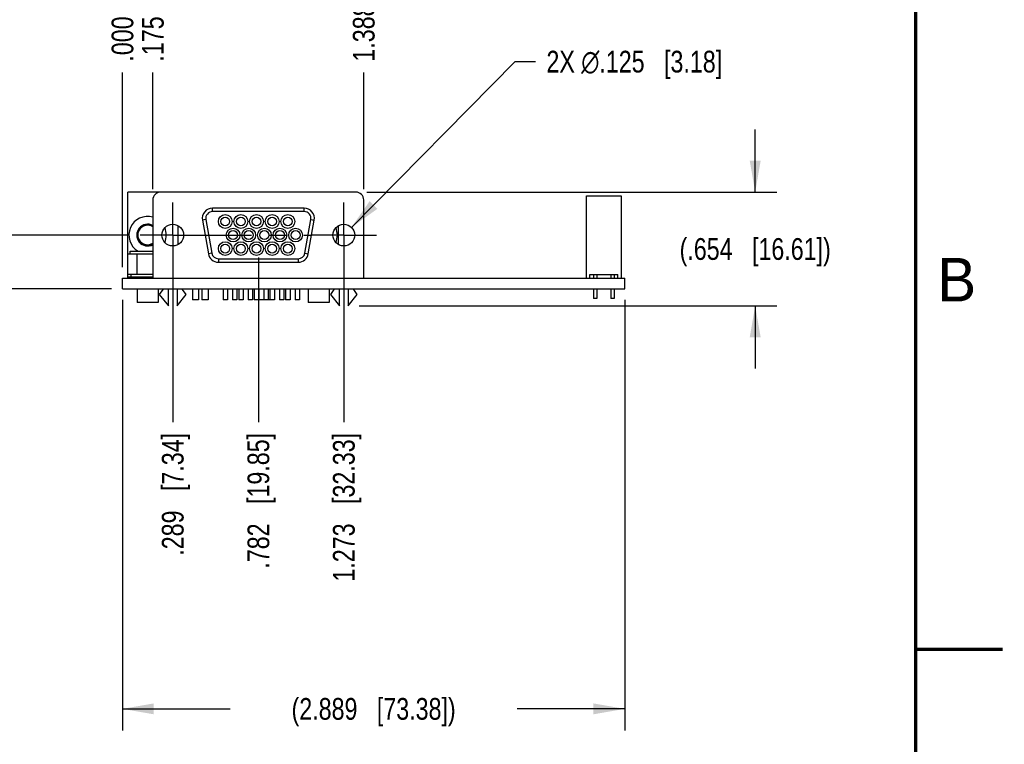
# Model space of a CAD drawing. Header units: inches. Extents: x 0 to 22, y 0 to 17.
# Tile 10 of 16: x 16.3 to 22, y 3.7 to 7.9. Entities that reach past the tile are written whole.
import ezdxf

# ---------------------------------------------------------------- set-up
doc = ezdxf.new("R2010")
doc.units = ezdxf.units.IN
doc.header["$LTSCALE"] = 1.21
doc.header["$MEASUREMENT"] = 0
doc.linetypes.add('CENTER', pattern=[0.6, 0.375, -0.075, 0.075, -0.075])
doc.layers.get('0').update_dxf_attribs({"linetype": 'CONTINUOUS'})
doc.layers.add('02___PRT_ALL_AXES', color=7, linetype='CONTINUOUS')
doc.layers.add('DIMENSIONS', color=7, linetype='CONTINUOUS')
doc.styles.get("Standard").update_dxf_attribs({"font": 'txt', "width": 0.8})
doc.styles.add('TEXTSTYLE_2', font='txt')
doc.dimstyles.new('DIMSTYLE_1', dxfattribs={"dimtxt": 0.125, "dimasz": 0.18, "dimexe": 0.125, "dimexo": 0.0625, "dimgap": 0.03125, "dimtad": 0, "dimtih": 1, "dimtoh": 1, "dimdec": 3, "dimzin": 4, "dimdsep": 46, "dimtxsty": 'STANDARD', "dimblk": '_FILLED', "dimblk1": '_FILLED', "dimblk2": '_FILLED', "dimcen": 0.09, "dimadec": 0, "dimazin": 0, "dimtp": 0.001, "dimtm": 0.001, "dimtfac": 1, "dimtdec": 3, "dimtofl": 0, "dimtmove": 0, "dimatfit": 3, "dimldrblk": '_FILLED', "dimfxl": 1, "dimtolj": 1, "dimtzin": 4, "dimarcsym": 0})
doc.dimstyles.new('DIMSTYLE_2', dxfattribs={"dimtxt": 0.125, "dimasz": 0.18, "dimexe": 0.125, "dimexo": 0.0625, "dimgap": 0.0625, "dimtad": 0, "dimtih": 1, "dimtoh": 1, "dimdec": 3, "dimzin": 4, "dimdsep": 46, "dimtxsty": 'STANDARD', "dimblk": '_FILLED', "dimblk1": '_FILLED', "dimblk2": '_FILLED', "dimcen": 0.09, "dimadec": 0, "dimazin": 0, "dimtp": 0.001, "dimtm": 0.001, "dimtfac": 1, "dimtdec": 3, "dimtofl": 0, "dimtmove": 0, "dimatfit": 3, "dimldrblk": '_FILLED', "dimfxl": 1, "dimtolj": 1, "dimtzin": 4, "dimarcsym": 0})
doc.dimstyles.new('DIMSTYLE_3', dxfattribs={"dimtxt": 0.125, "dimasz": 0.18, "dimexe": 0.125, "dimexo": 0.0625, "dimgap": 0.09, "dimtad": 0, "dimtih": 1, "dimtoh": 1, "dimdec": 3, "dimzin": 4, "dimdsep": 46, "dimtxsty": 'STANDARD', "dimblk": '_FILLED', "dimblk1": '_FILLED', "dimblk2": '_FILLED', "dimcen": 0.09, "dimadec": 0, "dimazin": 0, "dimtp": 0.001, "dimtm": 0.001, "dimtfac": 1, "dimtdec": 3, "dimtofl": 0, "dimtmove": 0, "dimatfit": 2, "dimldrblk": '_FILLED', "dimfxl": 1, "dimtolj": 1, "dimtzin": 4, "dimarcsym": 0})

# ---------------------------------------------------------------- blocks, each defined once
blk = doc.blocks.new('_FILLED')
at = {"color": 0, "linetype": 'BYBLOCK'}
blk.add_solid([(0, 0), (-1, 0.174), (-1, -0.174)], dxfattribs=at)
blk = doc.blocks.new('*D26')
at = {"layer": 'DIMENSIONS', "color": 2, "linetype": 'CONTINUOUS'}
for p, q in [((20.5773, 6.8783), (20.5773, 7.2383)), ((18.3433, 6.8783), (20.7023, 6.8783)), ((18.2988, 6.2243), (20.7023, 6.2243)), ((20.5773, 6.2243), (20.5773, 5.8643))]:
    blk.add_line(p, q, dxfattribs=at)
at = {"layer": 'DIMENSIONS', "color": 2, "linetype": 'CONTINUOUS', "xscale": 0.18, "yscale": 0.18, "zscale": 0.18}
for p, rotation in [((20.5773, 6.8783), 270), ((20.5773, 6.2243), 90)]:
    blk.add_blockref('_FILLED', p, dxfattribs=dict(at, rotation=rotation))
at = {"layer": 'DIMENSIONS', "color": 2, "linetype": 'CONTINUOUS', "insert": (20.5773, 6.6138), "char_height": 0.125, "width": 1.425, "attachment_point": 2, "line_spacing_factor": 0.9}
blk.add_mtext('(.654{\\Ftxt.shx;\\W1.000000;\\H0.125000; }[16.61])', dxfattribs=at)
blk = doc.blocks.new('*D27')
at = {"layer": 'DIMENSIONS', "color": 2, "linetype": 'CONTINUOUS'}
for p, q in [((16.9383, 6.2598), (16.9383, 3.7828)), ((19.8273, 6.2598), (19.8273, 3.7828)), ((16.9383, 3.9078), (17.5578, 3.9078)), ((19.8273, 3.9078), (19.2078, 3.9078))]:
    blk.add_line(p, q, dxfattribs=at)
at = {"layer": 'DIMENSIONS', "color": 2, "linetype": 'CONTINUOUS', "xscale": 0.18, "yscale": 0.18, "zscale": 0.18, "rotation": 180}
blk.add_blockref('_FILLED', (16.9383, 3.9078), dxfattribs=at)
at = {"layer": 'DIMENSIONS', "color": 2, "linetype": 'CONTINUOUS', "xscale": 0.18, "yscale": 0.18, "zscale": 0.18}
blk.add_blockref('_FILLED', (19.8273, 3.9078), dxfattribs=at)
at = {"layer": 'DIMENSIONS', "color": 2, "linetype": 'CONTINUOUS', "insert": (18.3828, 3.9703), "char_height": 0.125, "width": 1.525, "attachment_point": 2, "line_spacing_factor": 0.9}
blk.add_mtext('(2.889{\\Ftxt.shx;\\W1.000000;\\H0.125000; }[73.38])', dxfattribs=at)
blk = doc.blocks.new('*D28')
at = {"layer": 'DIMENSIONS', "color": 2, "linetype": 'CONTINUOUS'}
blk.add_line((16.9773, 6.6313), (16.2508, 6.6313), dxfattribs=at)
at = {"layer": 'DIMENSIONS', "color": 2, "linetype": 'CONTINUOUS', "insert": (16.1883, 6.6938), "char_height": 0.125, "width": 1.125, "attachment_point": 3, "line_spacing_factor": 0.9}
blk.add_mtext('.309{\\Ftxt.shx;\\W1.000000;\\H0.125000; }[7.85]', dxfattribs=at)
blk = doc.blocks.new('*D29')
at = {"layer": 'DIMENSIONS', "color": 2, "linetype": 'CONTINUOUS'}
blk.add_line((16.8758, 6.3223), (16.2508, 6.3223), dxfattribs=at)
at = {"layer": 'DIMENSIONS', "color": 2, "linetype": 'CONTINUOUS', "insert": (16.1883, 6.3848), "char_height": 0.125, "width": 0.825, "attachment_point": 3, "line_spacing_factor": 0.9}
blk.add_mtext('.000{\\Ftxt.shx;\\W1.000000;\\H0.125000; }[0]', dxfattribs=at)
blk = doc.blocks.new('*D38')
at = {"layer": 'DIMENSIONS', "color": 2, "linetype": 'CONTINUOUS'}
blk.add_line((17.1128, 6.8958), (17.1128, 7.5658), dxfattribs=at)
at = {"layer": 'DIMENSIONS', "color": 2, "linetype": 'CONTINUOUS', "insert": (17.0503, 7.6283), "char_height": 0.125, "width": 1.125, "attachment_point": 1, "rotation": 90, "line_spacing_factor": 0.9}
blk.add_mtext('.175{\\Ftxt.shx;\\W1.000000;\\H0.125000; }[4.43]', dxfattribs=at)
blk = doc.blocks.new('*D39')
at = {"layer": 'DIMENSIONS', "color": 2, "linetype": 'CONTINUOUS'}
blk.add_line((16.9383, 6.4468), (16.9383, 7.5658), dxfattribs=at)
at = {"layer": 'DIMENSIONS', "color": 2, "linetype": 'CONTINUOUS', "insert": (16.8758, 7.6283), "char_height": 0.125, "width": 0.825, "attachment_point": 1, "rotation": 90, "line_spacing_factor": 0.9}
blk.add_mtext('.000{\\Ftxt.shx;\\W1.000000;\\H0.125000; }[0]', dxfattribs=at)
blk = doc.blocks.new('*D40')
at = {"layer": 'DIMENSIONS', "color": 2, "linetype": 'CONTINUOUS'}
blk.add_line((17.2273, 6.5688), (17.2273, 5.5567), dxfattribs=at)
at = {"layer": 'DIMENSIONS', "color": 2, "linetype": 'CONTINUOUS', "insert": (17.1648, 5.4942), "char_height": 0.125, "width": 1.125, "attachment_point": 3, "rotation": 90, "line_spacing_factor": 0.9}
blk.add_mtext('.289{\\Ftxt.shx;\\W1.000000;\\H0.125000; }[7.34]', dxfattribs=at)
blk = doc.blocks.new('*D41')
at = {"layer": 'DIMENSIONS', "color": 2, "linetype": 'CONTINUOUS'}
blk.add_line((17.7198, 6.5033), (17.7198, 5.5567), dxfattribs=at)
at = {"layer": 'DIMENSIONS', "color": 2, "linetype": 'CONTINUOUS', "insert": (17.6573, 5.4942), "char_height": 0.125, "width": 1.225, "attachment_point": 3, "rotation": 90, "line_spacing_factor": 0.9}
blk.add_mtext('.782{\\Ftxt.shx;\\W1.000000;\\H0.125000; }[19.85]', dxfattribs=at)
blk = doc.blocks.new('*D42')
at = {"layer": 'DIMENSIONS', "color": 2, "linetype": 'CONTINUOUS'}
blk.add_line((18.2113, 6.5688), (18.2113, 5.5567), dxfattribs=at)
at = {"layer": 'DIMENSIONS', "color": 2, "linetype": 'CONTINUOUS', "insert": (18.1488, 5.4942), "char_height": 0.125, "width": 1.325, "attachment_point": 3, "rotation": 90, "line_spacing_factor": 0.9}
blk.add_mtext('1.273{\\Ftxt.shx;\\W1.000000;\\H0.125000; }[32.33]', dxfattribs=at)
blk = doc.blocks.new('*D43')
at = {"layer": 'DIMENSIONS', "color": 2, "linetype": 'CONTINUOUS'}
blk.add_line((18.3258, 6.8958), (18.3258, 7.5658), dxfattribs=at)
at = {"layer": 'DIMENSIONS', "color": 2, "linetype": 'CONTINUOUS', "insert": (18.2633, 7.6283), "char_height": 0.125, "width": 1.325, "attachment_point": 1, "rotation": 90, "line_spacing_factor": 0.9}
blk.add_mtext('1.388{\\Ftxt.shx;\\W1.000000;\\H0.125000; }[35.24]', dxfattribs=at)
blk = doc.blocks.new('*D44')
at = {"layer": 'DIMENSIONS', "color": 2, "linetype": 'CONTINUOUS'}
for p, q in [((18.2553, 6.6758), (19.1967, 7.6283)), ((19.1967, 7.6283), (19.3142, 7.6283))]:
    blk.add_line(p, q, dxfattribs=at)
at = {"layer": 'DIMENSIONS', "color": 2, "linetype": 'CONTINUOUS', "xscale": 0.18, "yscale": 0.18, "zscale": 0.18, "rotation": 225.3369250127}
blk.add_blockref('_FILLED', (18.2553, 6.6758), dxfattribs=at)
at = {"layer": 'DIMENSIONS', "color": 2, "linetype": 'CONTINUOUS', "insert": (19.3767, 7.6908), "char_height": 0.125, "width": 1.591667, "attachment_point": 1, "line_spacing_factor": 0.9}
blk.add_mtext('2X \\Fgdt;{\\Fgdt;n}\\Ftxt;.125{\\Ftxt.shx;\\W1.000000;\\H0.125000; }[3.18]', dxfattribs=at)

msp = doc.modelspace()

# ---------------------------------------------------------------- linework, layer by layer
at = {"color": 7, "linetype": 'CONTINUOUS'}
for p, q in [((16.9683, 6.4043), (16.9683, 6.8783)), ((18.2808, 6.8783), (16.9683, 6.8783)), ((19.6068, 6.8563), (19.8068, 6.8563)), ((19.6068, 6.3843), (19.6068, 6.8563)), ((19.8068, 6.8563), (19.8068, 6.3843)), ((17.1128, 6.8333), (17.1128, 6.3843)), ((18.3258, 6.3843), (18.3258, 6.8333)), ((17.4564, 6.7663), (17.4564, 6.7863)), ((17.9832, 6.7863), (17.4564, 6.7863)), ((17.9832, 6.7663), (17.4564, 6.7663)), ((17.9832, 6.7663), (17.9832, 6.7863)), ((17.2579, 6.5772), (17.2579, 6.6855)), ((17.418, 6.7205), (17.3983, 6.7171)), ((17.3983, 6.7171), (17.4324, 6.5241)), ((17.418, 6.7205), (17.452, 6.5275)), ((17.9876, 6.5275), (18.0216, 6.7205)), ((18.0073, 6.5241), (18.0413, 6.7171)), ((18.0216, 6.7205), (18.0413, 6.7171)), ((18.1813, 6.5768), (18.1813, 6.6858)), ((16.9683, 6.5241), (17.1128, 6.5241)), ((16.9829, 6.5241), (16.9829, 6.5391)), ((16.9829, 6.5391), (17.1128, 6.5391)), ((17.0221, 6.4043), (17.0221, 6.5241)), ((17.0234, 6.4043), (17.0234, 6.5241)), ((17.452, 6.5275), (17.4324, 6.5241)), ((17.9876, 6.5275), (18.0073, 6.5241)), ((17.4905, 6.4953), (17.4905, 6.4753)), ((17.4905, 6.4953), (17.9492, 6.4953)), ((17.4905, 6.4753), (17.9492, 6.4753)), ((17.9492, 6.4953), (17.9492, 6.4753)), ((17.1128, 6.4043), (16.9683, 6.4043)), ((16.9689, 6.3843), (16.9689, 6.4043)), ((16.9889, 6.3893), (16.9889, 6.4043)), ((19.6268, 6.4043), (19.7868, 6.4043)), ((19.6268, 6.3843), (19.6268, 6.4043)), ((19.6468, 6.4043), (19.6468, 6.3843)), ((19.6668, 6.4043), (19.6668, 6.3843)), ((19.7468, 6.4043), (19.7468, 6.3843)), ((19.7668, 6.4043), (19.7668, 6.3843)), ((19.7868, 6.3843), (19.7868, 6.4043)), ((16.9383, 6.3223), (16.9383, 6.3843)), ((16.9383, 6.3843), (19.8273, 6.3843)), ((17.1128, 6.3893), (16.9689, 6.3893)), ((19.8273, 6.3223), (19.8273, 6.3843)), ((16.9383, 6.3223), (19.8273, 6.3223)), ((17.0221, 6.3223), (17.0221, 6.2442)), ((17.1437, 6.3223), (17.1437, 6.2442)), ((17.1703, 6.3193), (17.1503, 6.2889)), ((17.1503, 6.2889), (17.2023, 6.2243)), ((17.1703, 6.3223), (17.1703, 6.3193)), ((17.2023, 6.2243), (17.2023, 6.3223)), ((17.2523, 6.3223), (17.2523, 6.2243)), ((17.2523, 6.2243), (17.3043, 6.2889)), ((17.2843, 6.3193), (17.2843, 6.3223)), ((17.3043, 6.2889), (17.2843, 6.3193)), ((17.3413, 6.3223), (17.3413, 6.2593)), ((17.3763, 6.3223), (17.3763, 6.2593)), ((17.3953, 6.3223), (17.3953, 6.2593)), ((17.4303, 6.3223), (17.4303, 6.2593)), ((17.5167, 6.3223), (17.5167, 6.2593)), ((17.5419, 6.3223), (17.5419, 6.2593)), ((17.5717, 6.3223), (17.5717, 6.2593)), ((17.5969, 6.3223), (17.5969, 6.2593)), ((17.6067, 6.3223), (17.6067, 6.2593)), ((17.6319, 6.3223), (17.6319, 6.2593)), ((17.6617, 6.3223), (17.6617, 6.2593)), ((17.6869, 6.3223), (17.6869, 6.2593)), ((17.6967, 6.3223), (17.6967, 6.2593)), ((17.7219, 6.3223), (17.7219, 6.2593)), ((17.7517, 6.3223), (17.7517, 6.2593)), ((17.7769, 6.3223), (17.7769, 6.2593)), ((17.7867, 6.3223), (17.7867, 6.2593)), ((17.8119, 6.3223), (17.8119, 6.2593)), ((17.8417, 6.3223), (17.8417, 6.2593)), ((17.8669, 6.3223), (17.8669, 6.2593)), ((18.0059, 6.3223), (18.0059, 6.2442)), ((18.1276, 6.3223), (18.1276, 6.2442)), ((18.1543, 6.3193), (18.1343, 6.2889)), ((18.1343, 6.2889), (18.1863, 6.2243)), ((18.1543, 6.3223), (18.1543, 6.3193)), ((18.1863, 6.2243), (18.1863, 6.3223)), ((18.2363, 6.3223), (18.2363, 6.2243)), ((18.2363, 6.2243), (18.2883, 6.2889)), ((18.2683, 6.3193), (18.2683, 6.3223)), ((18.2883, 6.2889), (18.2683, 6.3193)), ((19.6468, 6.3223), (19.6468, 6.2663)), ((19.6668, 6.3223), (19.6668, 6.2663)), ((19.7468, 6.3223), (19.7468, 6.2663)), ((19.7668, 6.3223), (19.7668, 6.2663)), ((17.1437, 6.2442), (17.0221, 6.2442)), ((17.3763, 6.2593), (17.3413, 6.2593)), ((17.4303, 6.2593), (17.3953, 6.2593)), ((17.5419, 6.2593), (17.5167, 6.2593)), ((17.5969, 6.2593), (17.5717, 6.2593)), ((17.6319, 6.2593), (17.6067, 6.2593)), ((17.6869, 6.2593), (17.6617, 6.2593)), ((17.8119, 6.2593), (17.6967, 6.2593)), ((17.8669, 6.2593), (17.8417, 6.2593)), ((18.1276, 6.2442), (18.0059, 6.2442)), ((19.6668, 6.2663), (19.6468, 6.2663)), ((19.7668, 6.2663), (19.7468, 6.2663))]:
    msp.add_line(p, q, dxfattribs=at)
at = {"color": 7, "linetype": 'CONTINUOUS', "const_width": 0.02}
for points in [[(21.5, 0.5), (21.5, 16.5)], [(22, 4.25), (21.5, 4.25)]]:
    msp.add_lwpolyline(points, dxfattribs=at)
at = {"color": 7, "linetype": 'CONTINUOUS'}
for centre, radius, start, end in [((17.1578, 6.8333), 0.045, 90, 180), ((18.2808, 6.8333), 0.045, 0, 90), ((17.0829, 6.6313), 0.1075, 73.7518, 239.4833), ((17.4564, 6.7273), 0.059, 90, 190), ((17.4564, 6.7273), 0.039, 90, 190), ((17.9832, 6.7273), 0.059, 350, 90), ((17.9832, 6.7273), 0.039, 350, 90), ((17.0829, 6.6313), 0.0626, 61.2142, 298.7858), ((17.0823, 6.6318), 0.06, 59.3437, 300.6538), ((17.0823, 6.6318), 0.056, 56.8776, 303.1224), ((17.0829, 6.6313), 0.1075, 336.9684, 23.0437), ((18.0667, 6.6313), 0.1075, 337.027, 22.9868), ((17.4905, 6.5343), 0.059, 190, 270), ((17.4905, 6.5343), 0.039, 190, 270), ((17.9492, 6.5343), 0.039, 270, 350), ((17.9492, 6.5343), 0.059, 270, 350)]:
    msp.add_arc(centre, radius, start, end, dxfattribs=at)
at = {"layer": '02___PRT_ALL_AXES', "color": 7, "linetype": 'CENTER'}
for p, q in [((17.2273, 6.6313), (17.2273, 6.8188)), ((18.2113, 6.6313), (18.2113, 6.8188)), ((17.2273, 6.6313), (17.0398, 6.6313)), ((17.2273, 6.6313), (17.2273, 6.4438)), ((17.2273, 6.6313), (18.0238, 6.6313)), ((18.2113, 6.6313), (18.0238, 6.6313)), ((18.2113, 6.6313), (18.2113, 6.4438)), ((18.2113, 6.6313), (18.3988, 6.6313))]:
    msp.add_line(p, q, dxfattribs=at)
at = {"layer": '02___PRT_ALL_AXES', "color": 7, "linetype": 'CONTINUOUS'}
for p, q in [((17.8767, 6.3223), (17.8767, 6.2593)), ((17.9019, 6.3223), (17.9019, 6.2593)), ((17.9317, 6.3223), (17.9317, 6.2593)), ((17.9569, 6.3223), (17.9569, 6.2593)), ((17.9019, 6.2593), (17.8767, 6.2593)), ((17.9569, 6.2593), (17.9317, 6.2593))]:
    msp.add_line(p, q, dxfattribs=at)
for centre, radius in [((17.5293, 6.7093), 0.0395), ((17.6193, 6.7093), 0.0395), ((17.7093, 6.7093), 0.0395), ((17.7993, 6.7093), 0.0395), ((17.8893, 6.7093), 0.0395), ((17.2273, 6.6313), 0.0625), ((17.5293, 6.7093), 0.0255), ((17.6193, 6.7093), 0.0255), ((17.7093, 6.7093), 0.0255), ((17.7993, 6.7093), 0.0255), ((17.8893, 6.7093), 0.0255), ((18.2113, 6.6313), 0.0625), ((17.5743, 6.6313), 0.0395), ((17.5743, 6.6313), 0.0255), ((17.6643, 6.6313), 0.0395), ((17.6643, 6.6313), 0.0255), ((17.7543, 6.6313), 0.0395), ((17.7543, 6.6313), 0.0255), ((17.8443, 6.6313), 0.0395), ((17.8443, 6.6313), 0.0255), ((17.9343, 6.6313), 0.0395), ((17.9343, 6.6313), 0.0255), ((17.5293, 6.5533), 0.0395), ((17.5293, 6.5533), 0.0255), ((17.6193, 6.5533), 0.0395), ((17.6193, 6.5533), 0.0255), ((17.7093, 6.5533), 0.0395), ((17.7093, 6.5533), 0.0255), ((17.7993, 6.5533), 0.0395), ((17.7993, 6.5533), 0.0255), ((17.8893, 6.5533), 0.0395), ((17.8893, 6.5533), 0.0255)]:
    msp.add_circle(centre, radius, dxfattribs=at)

# ---------------------------------------------------------------- texts
at = {"color": 2, "linetype": 'CONTINUOUS', "insert": (21.625, 6.5), "char_height": 0.25, "width": 0.25, "attachment_point": 1, "line_spacing_factor": 0.9, "style": 'TEXTSTYLE_2'}
msp.add_mtext('B', dxfattribs=at)

# ---------------------------------------------------------------- dimensions: what is measured, and where the dimension line sits
at = {"layer": 'DIMENSIONS', "color": 2, "linetype": 'CONTINUOUS'}
for feature_location, offset, dtype, origin, picture, middle in [((18.3258196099, 6.8958136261), (0, 0.67), 1, (16.9383196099, 6.8333136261), '*D43', (18.3258196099, 8.2908136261)), ((17.1128196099, 6.8958136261), (0, 0.67), 1, (16.9383196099, 6.3843136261), '*D38', (17.1128196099, 8.1908136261)), ((16.9383196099, 6.4468136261), (0, 1.119), 1, (16.9383196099, 6.3843136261), '*D39', (16.9383196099, 8.0408136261)), ((17.2273, 6.5688), (0, -1.0122), 1, (16.9383, 6.8188), '*D40', (17.2273, 4.9317)), ((18.2113, 6.5688), (0, -1.0122), 1, (16.9383, 6.8188), '*D42', (18.2113, 4.8317)), ((17.7198196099, 6.5033112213), (0, -0.9466550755), 1, (16.9383196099, 6.7663136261), '*D41', (17.7198196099, 4.8816561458)), ((16.9773, 6.6313), (-0.7265, 0), 0, (16.9383, 6.3223), '*D28', (15.6258, 6.6313)), ((16.8758196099, 6.3223136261), (-0.625, 0), 0, (16.9383196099, 6.3223136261), '*D29', (15.7758196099, 6.3223136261))]:
    dim = msp.add_ordinate_dim(feature_location=feature_location, offset=offset, dtype=dtype, origin=origin, dimstyle='DIMSTYLE_1', dxfattribs=at)
    dim.commit()
    dim.dimension.update_dxf_attribs({"geometry": picture, "text_midpoint": middle})
dim = msp.add_diameter_dim_2p(p1=(18.2553, 6.6758), p2=(18.1674, 6.5869), text='2X %%c<>', dimstyle='DIMSTYLE_3', override={"dimpost": '<>'}, dxfattribs=at)
dim.commit()
dim.dimension.update_dxf_attribs({"geometry": '*D44', "text_midpoint": (20.1725, 7.6283), "dimtype": 163})
dim = msp.add_linear_dim(base=(20.5773, 6.2243), p1=(18.2808, 6.8783), p2=(18.2363, 6.2243), angle=270, text='(<>)', dimstyle='DIMSTYLE_2', dxfattribs=at)
dim.commit()
dim.dimension.update_dxf_attribs({"geometry": '*D26', "text_midpoint": (20.5773, 6.5513), "dimtype": 160})
dim = msp.add_linear_dim(base=(19.8273, 3.9078), p1=(16.9383, 6.3223), p2=(19.8273, 6.3223), text='(<>)', dimstyle='DIMSTYLE_2', dxfattribs=at)
dim.commit()
dim.dimension.update_dxf_attribs({"geometry": '*D27', "text_midpoint": (18.3828, 3.9078), "dimtype": 160})

doc.saveas('drawing.dxf')
